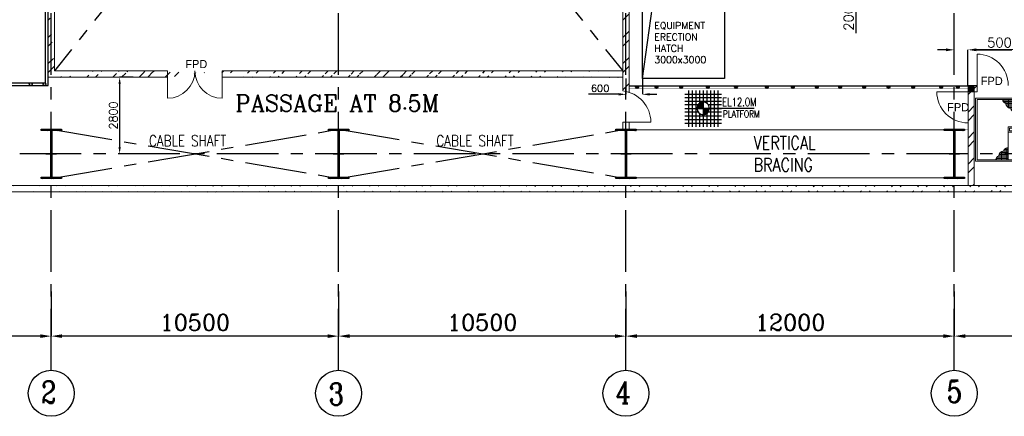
# Model space of a CAD drawing. Header units: inches. Extents: x 0 to 1544102, y 0 to 23144100.
# Tile 11 of 203: x 38684 to 74663, y 101493 to 115986. Entities that reach past the tile are written whole.
import ezdxf

# ---------------------------------------------------------------- set-up
doc = ezdxf.new("R2010")
doc.units = ezdxf.units.IN
doc.header["$LTSCALE"] = 1800
doc.header["$MEASUREMENT"] = 0
doc.linetypes.add('CENTER', pattern=[2, 1.25, -0.25, 0.25, -0.25])
doc.linetypes.add('HIDDEN', pattern=[0.375, 0.25, -0.125])
doc.layers.get('0').update_dxf_attribs({"color": 253})
for name, color, linetype in [('BRACING', 1, 'HIDDEN'), ('CEN', 2, 'CENTER'), ('COL', 1, 'Continuous'), ('GRID', 251, 'CENTER'), ('OPENING', 40, 'Continuous'), ('STEEL', 231, 'Continuous')]:
    doc.layers.add(name, color=color, linetype=linetype)
for name, color, linetype, lineweight in [('DIM', 4, 'Continuous', 18), ('STAIR', 2, 'Continuous', 15), ('TEXT', 3, 'Continuous', 18), ('WALL', 6, 'Continuous', 18)]:
    doc.layers.add(name, color=color, linetype=linetype, lineweight=lineweight)
doc.styles.add('HTX11', font='O8111901')
doc.styles.add('ROMANC', font='ROMANC.SHX')
doc.styles.add('ROMANS', font='romans.shx')
doc.linetypes.add('FENCELINE1', pattern='A,0.25,-0.1,[133,ltypeshp.shx,S=0.1,R=0,X=-0.1,Y=0],-0.1,1', length=1.45)
doc.dimstyles.new('K2', dxfattribs={"dimtxt": 600, "dimasz": 400, "dimexe": 200, "dimexo": 200, "dimgap": 200, "dimtad": 1, "dimdec": 0, "dimzin": 0, "dimdsep": 46, "dimtxsty": 'ROMANC', "dimcen": 0.09, "dimclrd": 256, "dimclrt": 4, "dimadec": 0, "dimazin": 0, "dimtfac": 1, "dimtdec": 0, "dimtofl": 0, "dimtmove": 1, "dimatfit": 3, "dimfxl": 0.18, "dimtolj": 1, "dimtzin": 0, "dimarcsym": 0})
doc.dimstyles.new('STANDARD1', dxfattribs={"dimtxt": 300, "dimasz": 250, "dimexe": 0, "dimexo": 0, "dimgap": 80, "dimtad": 1, "dimdec": 0, "dimzin": 0, "dimdsep": 46, "dimtxsty": 'ROMANS', "dimcen": 0, "dimclrd": 4, "dimclre": 4, "dimclrt": 4, "dimadec": 0, "dimazin": 0, "dimtfac": 0.09, "dimtdec": 0, "dimtix": 1, "dimtofl": 0, "dimtmove": 0, "dimatfit": 3, "dimfxl": 1, "dimtolj": 1, "dimtzin": 0, "dimarcsym": 0})
doc.dimstyles.new('USER175', dxfattribs={"dimscale": 175, "dimtxt": 2, "dimasz": 1.75, "dimexe": 0, "dimexo": 0, "dimgap": 0.5, "dimtad": 1, "dimdec": 0, "dimzin": 0, "dimdsep": 46, "dimtxsty": 'ROMANS', "dimcen": 0, "dimclrd": 4, "dimclre": 4, "dimclrt": 4, "dimadec": 0, "dimazin": 0, "dimtfac": 0.09, "dimtdec": 0, "dimtix": 1, "dimtofl": 0, "dimtmove": 0, "dimatfit": 3, "dimfxl": 1, "dimtolj": 1, "dimtzin": 0, "dimarcsym": 0})
pattern_1 = [(45, (0, -2662.84), (-477.2971, 477.2971), []), (45, (318.2, -2662.84), (-477.2971, 477.2971), [])]

# ---------------------------------------------------------------- blocks, each defined once
blk = doc.blocks.new('A-ROW COLUMN')
at = {"layer": 'COL'}
h = blk.add_hatch(dxfattribs=at)
h.set_pattern_fill('ANSI31', color=256, scale=200, style=0)
h.set_pattern_definition([(45, (165226.353, 18853.894), (-17.67767, 17.67767), [])])
h.paths.add_polyline_path([(180799, 40890), (181539, 40890), (181539, 40840), (180799, 40840)])
h.paths.add_polyline_path([(181153, 42590), (181185, 42590), (181185, 40890), (181153, 40890)])
h.paths.add_polyline_path([(180799, 42640), (181539, 42640), (181539, 42590), (180799, 42590)])
blk.add_line((181169, 40840), (181169, 42640))
at = {"layer": 'CEN'}
for p, q in [((181169, 40840), (181169, 42640)), ((180977, 41740), (181360, 41740))]:
    blk.add_line(p, q, dxfattribs=at)
at = {"layer": 'COL'}
for points in [[(180799, 42640), (181539, 42640), (181539, 42590), (180799, 42590)], [(181153, 42590), (181185, 42590), (181185, 40890), (181153, 40890)], [(180799, 40890), (181539, 40890), (181539, 40840), (180799, 40840)]]:
    blk.add_lwpolyline(points, close=True, dxfattribs=at)
blk = doc.blocks.new('*D167')
at = {"layer": 'DIM', "color": 0, "lineweight": -2, "transparency": 16777216}
for p, q in [((60836, 106049), (60836, 104423)), ((72836, 104905), (72836, 104423))]:
    blk.add_line(p, q, dxfattribs=at)
at = {"layer": 'DIM', "lineweight": -2, "transparency": 16777216}
blk.add_line((72436, 104423), (61236, 104423), dxfattribs=at)
at = {"layer": 'DIM', "transparency": 16777216}
for points in [[(61236, 104490), (61236, 104357), (60836, 104423)], [(72436, 104490), (72436, 104357), (72836, 104423)]]:
    blk.add_solid(points, dxfattribs=at)
at = {"layer": 'DIM', "color": 4, "transparency": 16777216, "insert": (66836, 104923), "char_height": 600, "attachment_point": 5, "style": 'ROMANC'}
blk.add_mtext('\\A1;12000', dxfattribs=at)
blk = doc.blocks.new('*D168')
at = {"layer": 'DIM', "color": 0, "lineweight": -2, "transparency": 16777216}
for p, q in [((39836, 106049), (39836, 104423)), ((50336, 104905), (50336, 104423))]:
    blk.add_line(p, q, dxfattribs=at)
at = {"layer": 'DIM', "lineweight": -2, "transparency": 16777216}
blk.add_line((49936, 104423), (40236, 104423), dxfattribs=at)
at = {"layer": 'DIM', "transparency": 16777216}
for points in [[(40236, 104490), (40236, 104357), (39836, 104423)], [(49936, 104490), (49936, 104357), (50336, 104423)]]:
    blk.add_solid(points, dxfattribs=at)
at = {"layer": 'DIM', "color": 4, "transparency": 16777216, "insert": (45086, 104923), "char_height": 600, "attachment_point": 5, "style": 'ROMANC'}
blk.add_mtext('\\A1;10500', dxfattribs=at)
blk = doc.blocks.new('*D169')
at = {"layer": 'DIM', "color": 0, "lineweight": -2, "transparency": 16777216}
for p, q in [((50336, 106049), (50336, 104423)), ((60836, 104905), (60836, 104423))]:
    blk.add_line(p, q, dxfattribs=at)
at = {"layer": 'DIM', "lineweight": -2, "transparency": 16777216}
blk.add_line((60436, 104423), (50736, 104423), dxfattribs=at)
at = {"layer": 'DIM', "transparency": 16777216}
for points in [[(50736, 104490), (50736, 104357), (50336, 104423)], [(60436, 104490), (60436, 104357), (60836, 104423)]]:
    blk.add_solid(points, dxfattribs=at)
at = {"layer": 'DIM', "color": 4, "transparency": 16777216, "insert": (55586, 104923), "char_height": 600, "attachment_point": 5, "style": 'ROMANC'}
blk.add_mtext('\\A1;10500', dxfattribs=at)
blk = doc.blocks.new('*D170')
at = {"layer": 'DIM', "color": 0, "lineweight": -2, "transparency": 16777216}
for p, q in [((72836, 106049), (72836, 104423)), ((83836, 104905), (83836, 104423))]:
    blk.add_line(p, q, dxfattribs=at)
at = {"layer": 'DIM', "lineweight": -2, "transparency": 16777216}
blk.add_line((83436, 104423), (73236, 104423), dxfattribs=at)
at = {"layer": 'DIM', "transparency": 16777216}
for points in [[(73236, 104490), (73236, 104357), (72836, 104423)], [(83436, 104490), (83436, 104357), (83836, 104423)]]:
    blk.add_solid(points, dxfattribs=at)
at = {"layer": 'DIM', "color": 4, "transparency": 16777216, "insert": (78336, 104923), "char_height": 600, "attachment_point": 5, "style": 'ROMANC'}
blk.add_mtext('\\A1;11000', dxfattribs=at)
blk = doc.blocks.new('*D214')
at = {"layer": 'DIM', "color": 0, "lineweight": -2, "transparency": 16777216}
for p, q in [((27836, 106049), (27836, 104423)), ((39836, 104905), (39836, 104423))]:
    blk.add_line(p, q, dxfattribs=at)
at = {"layer": 'DIM', "lineweight": -2, "transparency": 16777216}
blk.add_line((39436, 104423), (28236, 104423), dxfattribs=at)
at = {"layer": 'DIM', "transparency": 16777216}
for points in [[(28236, 104490), (28236, 104357), (27836, 104423)], [(39436, 104490), (39436, 104357), (39836, 104423)]]:
    blk.add_solid(points, dxfattribs=at)
at = {"layer": 'DIM', "color": 4, "transparency": 16777216, "insert": (33836, 104923), "char_height": 600, "attachment_point": 5, "style": 'ROMANC'}
blk.add_mtext('\\A1;12000', dxfattribs=at)
blk = doc.blocks.new('*D224')
at = {"layer": 'DIM', "color": 4, "lineweight": -2, "transparency": 16777216}
for p, q in [((60836, 113835), (60836, 113259)), ((61436, 113835), (61436, 113259)), ((60574, 113259), (59474, 113259)), ((61699, 113259), (61961, 113259))]:
    blk.add_line(p, q, dxfattribs=at)
at = {"layer": 'DIM', "color": 4, "transparency": 16777216}
for points in [[(60574, 113303), (60574, 113215), (60836, 113259)], [(61699, 113303), (61699, 113215), (61436, 113259)]]:
    blk.add_solid(points, dxfattribs=at)
at = {"layer": 'DIM', "color": 4, "transparency": 16777216, "insert": (59892, 113478), "char_height": 262.5, "attachment_point": 5, "style": 'ROMANS'}
blk.add_mtext('\\A1;600', dxfattribs=at)
blk = doc.blocks.new('*D225')
at = {"layer": 'DIM', "color": 4, "lineweight": -2, "transparency": 16777216}
for p, q in [((42836, 113885), (42336, 113885)), ((42336, 113635), (42336, 111335)), ((42836, 111085), (42336, 111085))]:
    blk.add_line(p, q, dxfattribs=at)
at = {"layer": 'DIM', "color": 4, "transparency": 16777216}
for points in [[(42295, 113635), (42378, 113635), (42336, 113885)], [(42295, 111335), (42378, 111335), (42336, 111085)]]:
    blk.add_solid(points, dxfattribs=at)
at = {"layer": 'DIM', "color": 4, "transparency": 16777216, "insert": (42106, 112485), "char_height": 300, "attachment_point": 5, "rotation": 90, "style": 'ROMANS'}
blk.add_mtext('\\A1;2800', dxfattribs=at)
blk = doc.blocks.new('*D262')
at = {"color": 4, "lineweight": -2, "transparency": 16777216}
for p, q in [((69236, 117691), (69236, 117997)), ((69436, 117385), (69236, 117385)), ((69436, 117185), (69236, 117185)), ((69236, 116879), (69236, 115497))]:
    blk.add_line(p, q, dxfattribs=at)
at = {"color": 4, "transparency": 16777216}
for points in [[(69185, 117691), (69287, 117691), (69236, 117385)], [(69185, 116879), (69287, 116879), (69236, 117185)]]:
    blk.add_solid(points, dxfattribs=at)
at = {"color": 4, "transparency": 16777216, "insert": (68974, 116035), "char_height": 350, "attachment_point": 5, "rotation": 90, "style": 'ROMANS'}
blk.add_mtext('\\A1;200', dxfattribs=at)
blk = doc.blocks.new('*D283')
at = {"layer": 'DIM', "color": 4, "lineweight": -2, "transparency": 16777216}
for p, q in [((72530, 114885), (72224, 114885)), ((72836, 114744), (72836, 114885)), ((73336, 114744), (73336, 114885)), ((73642, 114885), (75024, 114885))]:
    blk.add_line(p, q, dxfattribs=at)
at = {"layer": 'DIM', "color": 4, "transparency": 16777216}
for points in [[(72530, 114937), (72530, 114834), (72836, 114885)], [(73642, 114937), (73642, 114834), (73336, 114885)]]:
    blk.add_solid(points, dxfattribs=at)
at = {"layer": 'DIM', "color": 4, "transparency": 16777216, "insert": (74486, 115148), "char_height": 350, "attachment_point": 5, "style": 'ROMANS'}
blk.add_mtext('\\A1;500', dxfattribs=at)
blk = doc.blocks.new('*D284')
at = {"layer": 'DIM', "color": 4, "lineweight": -2, "transparency": 16777216}
for p, q in [((73336, 113585), (73336, 114885)), ((79030, 114885), (73642, 114885)), ((79336, 113585), (79336, 114885))]:
    blk.add_line(p, q, dxfattribs=at)
at = {"layer": 'DIM', "color": 4, "transparency": 16777216}
for points in [[(73642, 114937), (73642, 114834), (73336, 114885)], [(79030, 114937), (79030, 114834), (79336, 114885)]]:
    blk.add_solid(points, dxfattribs=at)
at = {"layer": 'DIM', "color": 4, "transparency": 16777216, "insert": (76336, 115148), "char_height": 350, "attachment_point": 5, "style": 'ROMANS'}
blk.add_mtext('\\A1;6000', dxfattribs=at)
blk = doc.blocks.new('A$C23722B17')
at = {"flags": 128}
for points in [[(-667, 524), (667, 524)], [(-667, 391), (667, 391)], [(-533, 658), (-533, -676)], [(-400, 658), (-400, -676)], [(-267, 658), (-267, -676)], [(-267, 658), (-267, -676)], [(-133, 658), (-133, 181)], [(0, 658), (0, -676)], [(0, 658), (0, -676)], [(133, 658), (133, 181)], [(133, 658), (133, 181)], [(267, 658), (267, -676)], [(400, 658), (400, -676)], [(533, 658), (533, -676)], [(-667, 258), (667, 258)], [(-667, 142), (-174, 142)], [(-667, 0), (667, 0)], [(-265, 0), (0, 0)], [(-225, 2), (0, 2)], [(-224, 25), (0, 25)], [(-220, 47), (0, 47)], [(-214, 70), (0, 70)], [(-205, 92), (0, 92)], [(-194, 115), (0, 115)], [(-178, 137), (0, 137)], [(-158, 160), (0, 160)], [(-132, 182), (0, 182)], [(-93, 205), (0, 205)], [(0, 0), (0, 264)], [(1864, 0), (0, 0)], [(0, 0), (0, -261)], [(174, 142), (667, 142)], [(-667, -133), (-181, -133)], [(-667, -276), (667, -276)], [(-133, -181), (-133, -676)], [(225, -2), (0, -2)], [(224, -25), (0, -25)], [(220, -47), (0, -47)], [(214, -70), (0, -70)], [(205, -92), (0, -92)], [(194, -115), (0, -115)], [(178, -137), (0, -137)], [(158, -160), (0, -160)], [(132, -182), (0, -182)], [(93, -205), (0, -205)], [(133, -181), (133, -676)], [(133, -181), (133, -676)], [(181, -133), (667, -133)], [(-667, -409), (667, -409)], [(-667, -542), (667, -542)]]:
    blk.add_lwpolyline(points, dxfattribs=at)
for points in [[(0, 225, 0.414246), (-225, 0)], [(225, 0, 0.414258), (0, 225)], [(0, -225, 0.414246), (225, 0)], [(-225, 0, 0.414221), (0, -225)]]:
    blk.add_lwpolyline(points, format="xyb", dxfattribs=at)
blk = doc.blocks.new('STAIR AT A-ROW')
at = {"layer": 'STAIR'}
h = blk.add_hatch(dxfattribs=at)
h.set_pattern_fill('GRATE', color=256, scale=1500, style=0)
h.set_pattern_definition([(180, (288000.703, 26108.18), (0, 46.875), []), (90, (288000.7, 26108.18), (187.5, 1e-14), [])])
h.paths.add_polyline_path([(151469, 57144, -0.269537), (151358, 57284), (151817, 57284), (151817, 56854, -0.388318), (151644, 56956, -0.326637)])
h = blk.add_hatch(dxfattribs=at)
h.set_pattern_fill('GRATE', color=256, scale=1500, style=0)
h.set_pattern_definition([(0, (18383.73, 26108.18), (0, 46.875), []), (90, (18383.73, 26108.18), (-187.5, 1e-14), [])])
h.paths.add_polyline_path([(154915, 57144, 0.269537), (155026, 57284), (154567, 57284), (154567, 56854, 0.388318), (154740, 56956, 0.326637)])
h = blk.add_hatch(dxfattribs=at)
h.set_pattern_fill('GRATE', color=256, scale=1500, style=0)
h.set_pattern_definition([(180, (287750.703, 86259.074), (0, -46.875), []), (270, (287750.7, 86259.07), (187.5, -1e-14), [])])
h.paths.add_polyline_path([(151219, 55223, 0.269537), (151108, 55084), (151567, 55084), (151567, 55513, 0.388318), (151394, 55411, 0.326637)])
h = blk.add_hatch(dxfattribs=at)
h.set_pattern_fill('GRATE', color=256, scale=1500, style=0)
h.set_pattern_definition([(0, (18133.73, 86259.074), (0, -46.875), []), (270, (18133.73, 86259.07), (-187.5, -1e-14), [])])
h.paths.add_polyline_path([(154665, 55223, -0.269537), (154776, 55084), (154317, 55084), (154317, 55513, -0.388318), (154490, 55411, -0.326637)])
for p, q in [((154567, 57284), (150427, 57284)), ((155767, 57284), (154567, 57284)), ((152798, 55084), (150427, 55084)), ((154567, 55084), (153298, 55084)), ((155767, 55084), (154567, 55084))]:
    blk.add_line(p, q, dxfattribs=at)
at = {"layer": 'STAIR', "linetype": 'FENCELINE1', "ltscale": 0.25}
for points in [[(150377, 55034), (150377, 57334), (155817, 57334), (155817, 55034), (154567, 55034), (150377, 55034)], [(152505, 56134), (151617, 56134), (151617, 56234), (154517, 56234), (154517, 56134), (153005, 56134)]]:
    blk.add_lwpolyline(points, dxfattribs=at)
at = {"layer": 'STAIR'}
for points in [[(150427, 57284), (150427, 55084)], [(151817, 57284), (151817, 56284)], [(152067, 57284), (152067, 56284)], [(152317, 57284), (152317, 56284)], [(152567, 57284), (152567, 56284)], [(152817, 57284), (152817, 56284)], [(153067, 57284), (153067, 56284)], [(153317, 57284), (153317, 56284)], [(153567, 57284), (153567, 56284)], [(153817, 57284), (153817, 56284)], [(154067, 57284), (154067, 56284)], [(154317, 57284), (154317, 56284)], [(154567, 57284), (154567, 56084)], [(155767, 57284), (155767, 55084)], [(151567, 56284), (154567, 56284)], [(151567, 56284), (151567, 55084)], [(152798, 55084), (152656, 55610), (152783, 55640), (152515, 55666), (152633, 55698), (152505, 56134)], [(153298, 55084), (153156, 55610), (153283, 55640), (153015, 55666), (153133, 55698), (153005, 56134)], [(151567, 56084), (152520, 56084)], [(151817, 55084), (151817, 56084)], [(152067, 55084), (152067, 56084)], [(152317, 55084), (152317, 56084)], [(152567, 55084), (152567, 55923)], [(153020, 56084), (154567, 56084)], [(153067, 55923), (153067, 56084)], [(153317, 55084), (153317, 56084)], [(153567, 55084), (153567, 56084)], [(153817, 55084), (153817, 56084)], [(154067, 55084), (154067, 56084)], [(154317, 55084), (154317, 56084)], [(153067, 55661), (153067, 55680)]]:
    blk.add_lwpolyline(points, dxfattribs=at)
for centre, radius, start, end in [((151534, 57309), 178, 188.3658, 248.7051), ((154851, 57309), 178, 291.2949, 351.6342), ((151685, 57170), 217, 186.839, 259.1948), ((151787, 57000), 149, 196.9982, 281.8866), ((154598, 57000), 149, 258.1134, 343.0018), ((154699, 57170), 217, 280.8052, 353.161), ((151435, 55197), 217, 100.8052, 173.161), ((151537, 55367), 149, 78.1134, 163.0018), ((154348, 55367), 149, 16.9982, 101.8866), ((154449, 55197), 217, 6.839, 79.1948), ((151284, 55058), 178, 111.2949, 171.6342), ((154601, 55058), 178, 8.3658, 68.7051)]:
    blk.add_arc(centre, radius, start, end, dxfattribs=at)
at = {"layer": 'TEXT', "style": 'ROMANC'}
for p in [(152214, 56659), (153855, 55487)]:
    blk.add_text('UP', height=200, dxfattribs=at).set_placement(p)
at = {"layer": 'DIM'}
for points in [[(153522, 56756), (152657, 56756)], [(152968, 55584), (153833, 55584)]]:
    blk.add_leader(points, dimstyle='USER175', dxfattribs=at)

msp = doc.modelspace()

# ---------------------------------------------------------------- hatches: boundary and pattern name
h = msp.add_hatch()
h.set_pattern_fill('ANSI32', color=256, scale=1800, style=0)
h.set_pattern_definition(pattern_1)
edge = h.paths.add_edge_path()
edge.add_line((39951.2, 116934.89), (39951.2, 114114.89))
edge.add_line((39721.2, 116934.89), (39721.2, 113884.89))
edge.add_line((39951.2, 113884.89), (39951.2, 114114.89))
edge.add_line((39951.2, 124834.89), (39951.2, 117434.89))
edge.add_line((39721.2, 124834.89), (39721.2, 117434.89))
edge.add_line((39951.2, 130834.89), (39951.2, 125334.89))
edge.add_line((39721.2, 130834.89), (39721.2, 125334.89))
edge.add_line((39951.2, 140184.89), (39951.2, 131334.89))
edge.add_line((39721.2, 140184.89), (39721.2, 131334.89))
h = msp.add_hatch()
h.set_pattern_fill('ANSI32', color=256, scale=1800, style=0)
h.set_pattern_definition(pattern_1)
h.paths.add_polyline_path([(60951.2, 116884.89), (60836.2, 116884.89), (60836.2, 113363.17, -0.0258238), (60951.2, 113332.22)])
h.paths.add_polyline_path([(60836.2, 116884.89), (60721.2, 116884.89), (60721.2, 113381.82, -0.02526142), (60836.2, 113363.17)])
h = msp.add_hatch()
h.set_pattern_fill('ANSI32', color=256, scale=1800, style=0)
h.set_pattern_definition(pattern_1)
edge = h.paths.add_edge_path()
edge.add_line((46086.2, 114114.89), (60721.2, 114114.89))
edge.add_line((46086.2, 113884.89), (60721.2, 113884.89))
edge.add_line((39951.2, 114114.89), (44086.2, 114114.89))
edge.add_line((39721.2, 113884.89), (44086.2, 113884.89))
h = msp.add_hatch(color=256)
h.dxf.hatch_style = 1
h.paths.add_polyline_path([(61292.24, 113520.23, 1), (61192.24, 113520.23, 1)])
h = msp.add_hatch(color=256)
h.dxf.hatch_style = 1
h.paths.add_polyline_path([(62004.32, 113520.23, 1), (61904.32, 113520.23, 1)])
h = msp.add_hatch(color=256)
h.dxf.hatch_style = 1
h.paths.add_polyline_path([(62905.16, 113520.23, 1), (62805.16, 113520.23, 1)])
h = msp.add_hatch(color=256)
h.dxf.hatch_style = 1
h.paths.add_polyline_path([(63876.75, 113520.23, 1), (63776.75, 113520.23, 1)])
h = msp.add_hatch(color=256)
h.dxf.hatch_style = 1
h.paths.add_polyline_path([(64908.66, 113520.23, 1), (64808.66, 113520.23, 1)])
h = msp.add_hatch(color=256)
h.dxf.hatch_style = 1
h.paths.add_polyline_path([(66035.7, 113520.23, 1), (65935.7, 113520.23, 1)])
h = msp.add_hatch(color=256)
h.dxf.hatch_style = 1
h.paths.add_polyline_path([(66987.86, 113520.23, 1), (66887.86, 113520.23, 1)])
h = msp.add_hatch(color=256)
h.dxf.hatch_style = 1
h.paths.add_polyline_path([(67862.29, 113520.23, 1), (67762.29, 113520.23, 1)])
h = msp.add_hatch(color=256)
h.dxf.hatch_style = 1
h.paths.add_polyline_path([(68717.28, 113520.23, 1), (68617.28, 113520.23, 1)])
h = msp.add_hatch(color=256)
h.dxf.hatch_style = 1
h.paths.add_polyline_path([(69591.71, 113520.23, 1), (69491.71, 113520.23, 1)])
h = msp.add_hatch(color=256)
h.dxf.hatch_style = 1
h.paths.add_polyline_path([(70485.58, 113520.23, 1), (70385.58, 113520.23, 1)])
h = msp.add_hatch(color=256)
h.dxf.hatch_style = 1
h.paths.add_polyline_path([(71379.44, 113520.23, 1), (71279.44, 113520.23, 1)])
h = msp.add_hatch(color=256)
h.dxf.hatch_style = 1
h.paths.add_polyline_path([(72409.32, 113520.23, 1), (72309.32, 113520.23, 1)])
h = msp.add_hatch(color=256)
h.dxf.hatch_style = 1
h.paths.add_polyline_path([(73018.49, 113520.23, 1), (72918.49, 113520.23, 1)])
h = msp.add_hatch()
h.set_pattern_fill('ANSI32', color=256, scale=1800, style=0)
h.set_pattern_definition([(45, (108.2, -708.36), (-477.297, 477.297), []), (45, (426.4, -708.36), (-477.297, 477.297), [])])
h.paths.add_polyline_path([(73566.2, 111084.89), (73336.2, 111084.89), (73336.2, 109924.89), (73566.2, 109924.89)])
h.paths.add_polyline_path([(73566.2, 113355.23), (73666.2, 113355.23), (73666.2, 113585.23), (73336.2, 113585.23), (73336.2, 111084.89), (73566.2, 111084.89)])
h = msp.add_hatch()
h.set_pattern_fill('ANSI32', color=256, scale=1800, style=0)
h.set_pattern_definition(pattern_1)
edge = h.paths.add_edge_path()
edge.add_line((27096.2, 109694.89), (273076.2, 109694.89))
edge.add_line((27326.2, 109924.89), (272846.2, 109924.89))
at = {"layer": 'COL'}
h = msp.add_hatch(dxfattribs=at)
h.set_pattern_fill('ANSI31', color=1, scale=250, angle=90, style=0)
h.set_pattern_definition([(135, (228742.503, -39406.96), (-22.097087, -22.097087), [])])
h.paths.add_polyline_path([(73336.2, 113585.23), (73566.2, 113585.23), (73566.2, 113355.23), (73336.2, 113355.23)])

# ---------------------------------------------------------------- linework, layer by layer
msp.add_lwpolyline([(60951.2, 113570.23), (73336.2, 113570.23)])
for centre, radius in [((61242.24, 113520.23), 50), ((61954.32, 113520.23), 50), ((62855.16, 113520.23), 50), ((63826.75, 113520.23), 50), ((64858.66, 113520.23), 50), ((65985.7, 113520.23), 50), ((66937.86, 113520.23), 50), ((67812.29, 113520.23), 50), ((68667.28, 113520.23), 50), ((69541.71, 113520.23), 50), ((70435.58, 113520.23), 50), ((71329.44, 113520.23), 50), ((72359.32, 113520.23), 50), ((72968.49, 113520.23), 50), ((39836.2, 102333.78), 840.34), ((39836.2, 102333.78), 840.34), ((50336.2, 102333.78), 840.34), ((50336.2, 102333.78), 840.34), ((60836.2, 102333.78), 840.34), ((60836.2, 102333.78), 840.34), ((72836.2, 102333.78), 840.34), ((72836.2, 102333.78), 840.34)]:
    msp.add_circle(centre, radius)
at = {"layer": 'BRACING', "const_width": 40}
for points in [[(61206.2, 111959.89), (72466.2, 111959.89)], [(61206.2, 110209.89), (72466.2, 110209.89)]]:
    msp.add_lwpolyline(points, dxfattribs=at)
at = {"layer": 'CEN'}
for p, q in [((39836.2, 140184.89), (60721.2, 114114.89)), ((60836.2, 140184.89), (39951.2, 114114.89)), ((39836.2, 110184.89), (50336.2, 111984.89)), ((39836.2, 111984.89), (50336.2, 110184.89)), ((50336.2, 110184.89), (60836.2, 111984.89)), ((50336.2, 111984.89), (60836.2, 110184.89))]:
    msp.add_line(p, q, dxfattribs=at)
at = {"layer": 'GRID'}
for p, q in [((39836.2, 103174.13), (39836.2, 178888.49)), ((50336.2, 103174.13), (50336.2, 178888.49)), ((60836.2, 103174.13), (60836.2, 178888.49)), ((72836.2, 103174.13), (72836.2, 157584.89)), ((156136.2, 111084.89), (21036.2, 111084.89))]:
    msp.add_line(p, q, dxfattribs=at)
at = {"layer": 'OPENING'}
for points in [[(29036.2, 113584.89), (39721.2, 113584.89), (39721.2, 138209.89), (29036.2, 138209.89)], [(29136.2, 113684.89), (39621.2, 113684.89), (39621.2, 138109.89), (29136.2, 138109.89)], [(61436.2, 116834.89), (64436.2, 116834.89), (64436.2, 113834.89), (61436.2, 113834.89)]]:
    msp.add_lwpolyline(points, close=True, dxfattribs=at)
msp.add_lwpolyline([(61436.2, 113834.89), (61805.87, 116465.22), (64436.2, 116834.89)], dxfattribs=at)
for centre in [(39086.2, 113634.89), (39586.2, 113634.89)]:
    msp.add_circle(centre, 50, dxfattribs=at)
at = {"layer": 'STEEL', "const_width": 15}
for points in [[(73336.2, 113470.23), (60951.2, 113470.23)], [(60836.2, 111970.23), (73336.2, 111970.23)]]:
    msp.add_lwpolyline(points, dxfattribs=at)
at = {"layer": 'WALL'}
for p, q in [((39721.2, 116934.89), (39721.2, 113884.89)), ((39951.2, 116934.89), (39951.2, 114114.89)), ((60721.2, 116884.89), (60721.2, 113381.82)), ((60951.2, 116884.89), (60951.2, 113332.22)), ((73666.2, 113355.23), (73666.2, 114726.97)), ((39951.2, 114114.89), (44086.2, 114114.89)), ((44086.2, 114114.89), (44086.2, 113114.89)), ((46086.2, 114114.89), (60721.2, 114114.89)), ((46086.2, 114114.89), (46086.2, 113114.89)), ((39721.2, 113884.89), (44086.2, 113884.89)), ((46086.2, 113884.89), (60721.2, 113884.89)), ((73666.2, 113585.23), (73336.2, 113585.23)), ((73336.2, 109924.89), (73336.2, 113585.23)), ((73336.2, 113355.23), (73336.2, 113585.23)), ((73336.2, 113585.23), (73666.2, 113585.23)), ((73566.2, 109924.89), (73566.2, 113585.23)), ((73566.2, 113355.23), (73566.2, 113585.23)), ((73666.2, 113355.23), (73566.2, 113355.23)), ((73566.2, 113355.23), (73666.2, 113355.23)), ((60721.2, 112240.08), (60721.2, 111984.89)), ((60951.2, 112240.08), (60951.2, 111984.89)), ((27326.2, 109924.89), (272846.2, 109924.89)), ((27096.2, 109694.89), (273076.2, 109694.89))]:
    msp.add_line(p, q, dxfattribs=at)
at = {"layer": 'WALL', "flags": 128}
for points in [[(74807.94, 113585.23, 0.414209), (73666.2, 114726.97)], [(60721.2, 113381.82, -0.38104526), (61747.94, 112240.08)], [(73336.2, 112213.48, -0.414209), (72194.46, 113355.23)]]:
    msp.add_lwpolyline(points, format="xyb", dxfattribs=at)
for points in [[(73566.2, 113355.23), (72194.46, 113355.23)], [(60721.2, 112240.08), (61747.94, 112240.08)]]:
    msp.add_lwpolyline(points, dxfattribs=at)
at = {"layer": 'WALL'}
for centre, start, end in [((44086.2, 114114.89), 270, 0), ((46086.2, 114114.89), 180, 270)]:
    msp.add_arc(centre, 1000, start, end, dxfattribs=at)

# ---------------------------------------------------------------- block references
at = {"layer": 'COL'}
for p in [(-141332.33, 69345.14), (-130832.33, 69345.14), (-120332.33, 69345.14), (-108332.33, 69345.14)]:
    msp.add_blockref('A-ROW COLUMN', p, dxfattribs=at)
at = {"layer": 'STAIR'}
msp.add_blockref('STAIR AT A-ROW', (-76761.02, 55786.6), dxfattribs=at)
at = {"layer": 'STEEL'}
msp.add_blockref('A$C23722B17', (63661.49, 112746.5), dxfattribs=at)

# ---------------------------------------------------------------- texts
at = {"layer": 'STAIR', "linetype": 'Continuous', "style": 'HTX11'}
for p in [(73803.73, 113599.32), (72576.32, 112637.67)]:
    msp.add_text('FPD', height=300, dxfattribs=at).set_placement(p)
at = {"layer": 'TEXT', "linetype": 'Continuous', "style": 'HTX11'}
msp.add_text('FPD', height=300, dxfattribs=at).set_placement((44736.2, 114214.89))
at = {"layer": 'TEXT', "style": 'ROMANC'}
msp.add_text('PASSAGE AT 8.5M', height=600, dxfattribs=at).set_placement((46561.19, 112635.84))
at = {"layer": 'TEXT'}
for s, height, style, width, p in [('EL12.0M', 300, 'ROMANS', 0.75, (64353.48, 112828.85)), ('PLATFORM', 250, 'ROMANS', 0.8, (64376.4, 112417.58)), ('CABLE SHAFT', 400, 'ROMANS', 0.8, (43409.58, 111361.76)), ('CABLE SHAFT', 400, 'ROMANS', 0.8, (53909.58, 111361.76)), ('2', 800, 'ROMANC', 0.8, (39469.4, 101974.44)), ('3', 800, 'ROMANC', 0.8, (49974.29, 101906.51)), ('4', 800, 'ROMANC', 0.8, (60467.13, 101966.79)), ('5', 800, 'ROMANC', 0.8, (72570.96, 101998.5))]:
    msp.add_text(s, height=height, dxfattribs=dict(at, style=style, width=width)).set_placement(p)
at = {"layer": 'TEXT', "insert": (61874.18, 115897.81), "char_height": 250, "attachment_point": 1, "style": 'ROMANS'}
msp.add_mtext_dynamic_manual_height_columns('EQUIPMENT ERECTION HATCH\\P3000x3000', width=2106.1782, gutter_width=1, heights=[0], dxfattribs=at)
at = {"layer": 'TEXT', "insert": (65500.37, 111724.89), "char_height": 480, "width": 2515.419, "attachment_point": 1, "style": 'ROMANS'}
msp.add_mtext('{\\W0.8;VERTICAL BRACING}', dxfattribs=at)

# ---------------------------------------------------------------- dimensions: what is measured, and where the dimension line sits
dim = msp.add_linear_dim(base=(69236.2, 117184.89), p1=(69436.2, 117384.89), p2=(69436.2, 117184.89), angle=90, dimstyle='USER175')
dim.commit()
dim.dimension.update_dxf_attribs({"geometry": '*D262', "text_midpoint": (69236.2, 116034.89), "dimtype": 160})
at = {"layer": 'DIM'}
dim = msp.add_linear_dim(base=(73336.2, 114885.47), p1=(72836.2, 114744.48), p2=(73336.2, 114744.48), dimstyle='USER175', dxfattribs=at)
dim.commit()
dim.dimension.update_dxf_attribs({"geometry": '*D283', "text_midpoint": (74486.2, 114885.47), "dimtype": 160})
dim = msp.add_linear_dim(base=(73336.2, 114885.47), p1=(79336.2, 113585.23), p2=(73336.2, 113585.23), dimstyle='USER175', dxfattribs=at)
dim.commit()
dim.dimension.update_dxf_attribs({"geometry": '*D284', "text_midpoint": (76336.2, 115147.97)})
dim = msp.add_linear_dim(base=(42336.2, 111084.89), p1=(42836.2, 113884.89), p2=(42836.2, 111084.89), angle=90, dimstyle='STANDARD1', dxfattribs=at)
dim.commit()
dim.dimension.update_dxf_attribs({"geometry": '*D225', "text_midpoint": (42106.2, 112484.89)})
dim = msp.add_linear_dim(base=(60836.2, 113259.2), p1=(61436.2, 113834.89), p2=(60836.2, 113834.89), dimstyle='USER175', override={"dimtxt": 1.5, "dimasz": 1.5}, dxfattribs=at)
dim.commit()
dim.dimension.update_dxf_attribs({"geometry": '*D224', "text_midpoint": (59892.45, 113259.2), "dimtype": 160})
for base, p1, p2, picture, middle in [((27836.2, 104423.43), (39836.2, 104905.1), (27836.2, 106049), '*D214', (33836.2, 104923.43)), ((39836.2, 104423.43), (50336.2, 104905.1), (39836.2, 106049), '*D168', (45086.2, 104923.43)), ((50336.2, 104423.43), (60836.2, 104905.1), (50336.2, 106049), '*D169', (55586.2, 104923.43)), ((60836.2, 104423.43), (72836.2, 104905.1), (60836.2, 106049), '*D167', (66836.2, 104923.43)), ((72836.2, 104423.43), (83836.2, 104905.1), (72836.2, 106049), '*D170', (78336.2, 104923.43))]:
    dim = msp.add_linear_dim(base=base, p1=p1, p2=p2, angle=180, dimstyle='K2', override={"dimexe": 0, "dimexo": 0}, dxfattribs=at)
    dim.commit()
    dim.dimension.update_dxf_attribs({"geometry": picture, "text_midpoint": middle})

doc.saveas('drawing.dxf')
